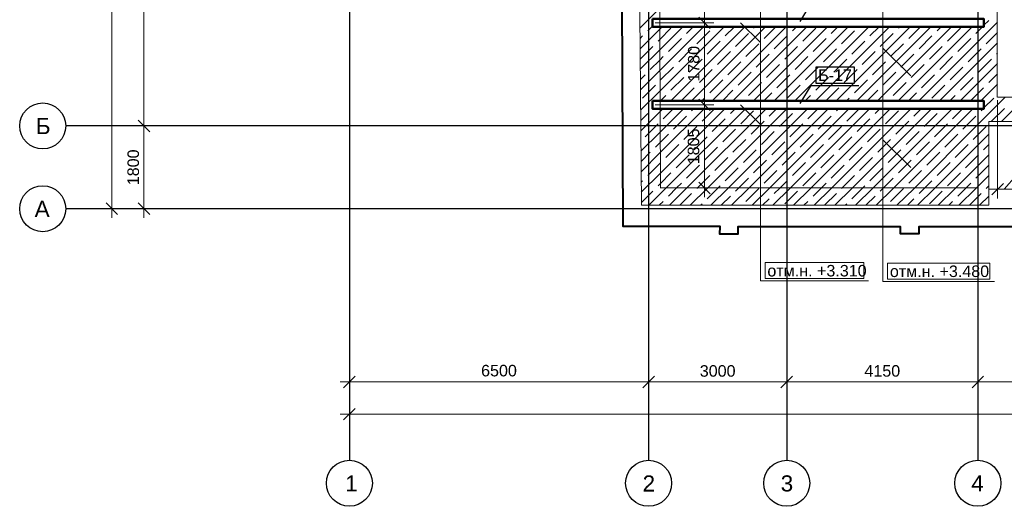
# Model space of a CAD drawing. Header units: millimetres. Extents: x -7161 to 110053, y -144197 to 45021.
# Tile 2 of 34: x -7161 to 14226, y -8613 to 1956. Entities that reach past the tile are written whole.
import ezdxf

# ---------------------------------------------------------------- set-up
doc = ezdxf.new("R2010")
doc.units = ezdxf.units.MM
for name, color, linetype, lineweight in [('Каркас', 130, 'Continuous', 50), ('Несущие стены', 10, 'Continuous', 40), ('Обмерные чертежи _09_02_2026_ 1 эт_dwg', 8, 'Continuous', 9), ('Оси', 7, 'Continuous', 9), ('Плита', 7, 'Continuous', 9), ('Размеры', 7, 'Continuous', 9), ('Штриховка', 7, 'Continuous', 9)]:
    doc.layers.add(name, color=color, linetype=linetype, lineweight=lineweight)
doc.styles.add('Arial', font='arial.ttf', dxfattribs={"height": 250})
doc.styles.add('Arial_1', font='arial.ttf', dxfattribs={"height": 350})

# ---------------------------------------------------------------- blocks, each defined once
blk = doc.blocks.new('Обмерные чертежи _09_02_2026_ 1 эт_dwg__Oblique-2036288-Cхема демонтажа сборных ребристых плит перекрытия 1 этажа в осях _Г-Ж_1-3 и Г-Ж_10-12_')
at = {"layer": 'Оси'}
blk.add_line((-0.5, -0.5), (0.5, 0.5), dxfattribs=at)
blk = doc.blocks.new('Обмерные чертежи _09_02_2026_ 1 эт_dwg_ось сокольники-2036289-Cхема демонтажа сборных ребристых плит перекрытия 1 этажа в осях _Г-Ж_1-3 и Г-Ж_10-12_')
at = {"layer": 'Оси'}
for p, q in [((-512525, 41386), (-512525, 84838)), ((-511825, 43184), (-511825, 50084)), ((-511825, 41386), (-511825, 43584)), ((-500864, 36686), (-500864, 38023)), ((-500864, 36686), (-500864, 38023)), ((-497864, 36687), (-497864, 38024)), ((-497864, 36687), (-497864, 38024)), ((-507564, 37824), (-500663, 37824)), ((-501064, 37823), (-497665, 37823)), ((-498064, 37824), (-493513, 37824)), ((-493913, 37824), (-490214, 37824)), ((-507564, 37124), (-445320, 37124))]:
    blk.add_line(p, q, dxfattribs=at)
at = {"layer": 'Оси', "color": 250, "lineweight": 30, "flags": 128}
for points in [[(-507364, 84678), (-507364, 80157), (-507364, 63892), (-507364, 56540), (-507364, 51884), (-507364, 45174), (-507364, 43179), (-507364, 36624), (-507364, 36124)], [(-500864, 84678), (-500864, 80157), (-500864, 63892), (-500864, 56540), (-500864, 51884), (-500864, 45174), (-500864, 43179), (-500864, 36623), (-500864, 36123)], [(-497864, 84678), (-497864, 80157), (-497864, 63892), (-497864, 56540), (-497864, 51884), (-497864, 45174), (-497864, 43179), (-497864, 36624), (-497864, 36124)], [(-493713, 84678), (-493713, 80157), (-493713, 63892), (-493713, 56540), (-493713, 51884), (-493713, 45174), (-493713, 43179), (-493713, 36624), (-493713, 36124)], [(-445520, 43384), (-452018, 43384), (-455016, 43384), (-459017, 43384), (-462418, 43384), (-470317, 43384), (-482816, 43384), (-490714, 43384), (-493713, 43384), (-497864, 43384), (-500864, 43384), (-507364, 43384), (-513025, 43384), (-513525, 43384)], [(-445520, 41586), (-452018, 41586), (-455016, 41586), (-459017, 41586), (-462418, 41586), (-470317, 41586), (-482816, 41586), (-490714, 41586), (-493713, 41586), (-497864, 41586), (-500864, 41586), (-507364, 41586), (-513025, 41586), (-513525, 41586)]]:
    blk.add_lwpolyline(points, dxfattribs=at)
at = {"layer": 'Оси', "flags": 128}
for points in [[(-511625, 43384), (-512962, 43384)], [(-493713, 38024), (-493713, 36687)]]:
    blk.add_lwpolyline(points, close=True, dxfattribs=at)
for points in [[(-511625, 41586), (-512962, 41586), (-512325, 41586)], [(-507364, 38024), (-507364, 36687), (-507364, 37324)]]:
    blk.add_lwpolyline(points, dxfattribs=at)
at = {"layer": 'Оси', "color": 250, "lineweight": 30}
for centre in [(-514025, 43384), (-514025, 41586), (-507364, 35624), (-500864, 35623), (-497864, 35624), (-493713, 35624)]:
    blk.add_circle(centre, 500, dxfattribs=at)
for p, xscale, yscale, zscale, rotation in [((-511825, 43384), 250.0000000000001, 250.0000000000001, 250.0000000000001, 90), ((-511825, 43384), 250, 250, 250, 270), ((-512525, 41586), 250, 250, 250, 270), ((-511825, 41586), 250, 250, 250, 270), ((-507364, 37824), 250, 250, 250, 179.9899591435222), ((-500864, 37823), 250, 250, 250, 180.0217609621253), ((-500863, 37823), 250, 250, 250, 359.9899591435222), ((-497865, 37824), 250, 250, 250, 0.02176096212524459), ((-497864, 37824), 250, 250, 250, 180), ((-493713, 37824), 250, 250, 250, 180), ((-507364, 37124), 250, 250, 250, 180)]:
    blk.add_blockref('Обмерные чертежи _09_02_2026_ 1 эт_dwg__Oblique-2036288-Cхема демонтажа сборных ребристых плит перекрытия 1 этажа в осях _Г-Ж_1-3 и Г-Ж_10-12_', p, dxfattribs=dict(xscale=xscale, yscale=yscale, zscale=zscale, rotation=rotation))
at = {"xscale": 250, "yscale": 250, "zscale": 250}
blk.add_blockref('Обмерные чертежи _09_02_2026_ 1 эт_dwg__Oblique-2036288-Cхема демонтажа сборных ребристых плит перекрытия 1 этажа в осях _Г-Ж_1-3 и Г-Ж_10-12_', (-493713, 37824), dxfattribs=at)
at = {"layer": 'Оси', "lineweight": 30, "line_spacing_factor": 0.941778}
for s, insert, char_height, width, attachment_point, style in [('\\fArial|b0|i0|c204|p34|;Б', (-514174, 43556), 350, 381.36, 1, 'Arial_1'), ('\\fArial|b0|i0|c204|p34|;А', (-514200, 41758), 350, 389.93, 1, 'Arial_1'), ('4150', (-495788, 38189), 250, 930.44, 2, 'Arial'), ('\\fArial|b0|i0|c204|p34|;1', (-507456, 35795), 350, 325.65, 1, 'Arial_1'), ('\\fArial|b0|i0|c204|p34|;2', (-500995, 35794), 350, 325.65, 1, 'Arial_1'), ('\\fArial|b0|i0|c204|p34|;3', (-497995, 35795), 350, 325.65, 1, 'Arial_1'), ('\\fArial|b0|i0|c204|p34|;4', (-493857, 35797), 350, 325.65, 1, 'Arial_1')]:
    blk.add_mtext(s, dxfattribs=dict(at, insert=insert, char_height=char_height, width=width, attachment_point=attachment_point, style=style))
at = {"layer": 'Оси', "lineweight": 30, "char_height": 250, "width": 930.44, "attachment_point": 2, "line_spacing_factor": 0.941778, "style": 'Arial'}
for s, insert, rotation in [('1800', (-512184, 42485), 90), ('6500', (-504114, 38195), 359.99), ('3000', (-499364, 38188), 0.0218)]:
    blk.add_mtext(s, dxfattribs=dict(at, insert=insert, rotation=rotation))
blk = doc.blocks.new('Обмерные чертежи _09_02_2026_ 1 эт_dwg__Oblique-2036290-Cхема демонтажа сборных ребристых плит перекрытия 1 этажа в осях _Г-Ж_1-3 и Г-Ж_10-12_')
at = {"layer": 'Размеры'}
blk.add_line((-0.5, -0.5), (0.5, 0.5), dxfattribs=at)
blk = doc.blocks.new('Обмерные чертежи _09_02_2026_ 1 эт_dwg-2034936-Cхема демонтажа сборных ребристых плит перекрытия 1 этажа в осях _Г-Ж_1-3 и Г-Ж_10-12_')
at = {"lineweight": 9}
for p, q in [((-889497, -135877), (-889066, -136307)), ((-885802, -137029), (-886405, -136426)), ((-889497, -137658), (-889066, -138088)), ((-885802, -139020), (-886405, -138417))]:
    blk.add_line(p, q, dxfattribs=at)
at = {"lineweight": 9, "flags": 128}
for points in [[(-885802, -128613), (-886405, -128009), (-886405, -141495), (-883986, -141495)], [(-889433, -129553), (-889066, -129920), (-889066, -141483), (-886722, -141483)]]:
    blk.add_lwpolyline(points, dxfattribs=at)
at = {"color": 250, "lineweight": 30, "flags": 128}
for points in [[(-888204, -135847), (-887963, -135456), (-886926, -135456)], [(-888204, -137628), (-887963, -137237), (-886926, -137237)]]:
    blk.add_lwpolyline(points, dxfattribs=at)
blk.add_lwpolyline([(-887863, -137187), (-887026, -137187), (-887026, -136837), (-887863, -136837)], close=True, dxfattribs=at)
at = {"lineweight": 9, "flags": 128}
for points in [[(-888966, -141433), (-886822, -141433), (-886822, -141083), (-888966, -141083)], [(-886305, -141445), (-884086, -141445), (-884086, -141095), (-886305, -141095)]]:
    blk.add_lwpolyline(points, close=True, dxfattribs=at)
at = {"layer": 'Каркас', "flags": 128}
for points in [[(-891413, -135792), (-891413, -135962), (-884211, -135962), (-884211, -135792)], [(-891413, -137573), (-891413, -137743), (-884211, -137743), (-884211, -137573)]]:
    blk.add_lwpolyline(points, close=True, dxfattribs=at)
at = {"layer": 'Несущие стены', "flags": 128}
blk.add_lwpolyline([(-883557, -140305), (-885629, -140311), (-885625, -140461), (-886021, -140462), (-886022, -140309), (-889556, -140309), (-889560, -140464), (-889951, -140464), (-889943, -140304), (-892052, -140304), (-892087, -132016), (-898468, -132000), (-898585, -96419), (-888082, -96489), (-887967, -119232), (-887350, -119232), (-873883, -119232)], dxfattribs=at)
at = {"layer": 'Несущие стены', "color": 7, "lineweight": 9, "flags": 128}
for points in [[(-891245, -139463), (-884340, -139463), (-884340, -133056), (-884346, -131406), (-884346, -130921), (-883935, -130921), (-883935, -131179), (-853954, -131179), (-849985, -131225), (-849985, -131005), (-849557, -131005), (-849557, -131251), (-849399, -131251), (-848646, -131238), (-842761, -131160), (-842767, -128915), (-842767, -119934), (-843023, -119934), (-845342, -119921), (-845342, -127295), (-842770, -127295)], [(-851357, -127819), (-853557, -127833), (-853557, -127309), (-858270, -127309), (-880875, -127249), (-880860, -127750), (-883806, -127750), (-883934, -127750), (-883949, -127750), (-883949, -128011), (-884365, -128011), (-884365, -127751), (-887912, -127751), (-889231, -127751), (-891289, -127751), (-891239, -139463)], [(-883915, -137491), (-869191, -137491), (-849905, -137491), (-849971, -131670), (-883072, -131610), (-883924, -131605), (-883924, -137491)]]:
    blk.add_lwpolyline(points, dxfattribs=at)
at = {"layer": 'Плита', "flags": 128}
blk.add_lwpolyline([(-888639, -127614), (-881116, -127614), (-881116, -127072), (-853227, -127072), (-853227, -127585), (-842536, -127777), (-842536, -139936), (-849807, -139936), (-849807, -138019), (-884105, -138019), (-884105, -139841), (-891652, -139841), (-891721, -131500)], dxfattribs=at)
at = {"layer": 'Размеры'}
for p, q in [((-890282, -133625), (-890282, -136077)), ((-890282, -135677), (-890282, -137858)), ((-890282, -137458), (-890282, -139663)), ((-883915, -137554), (-883915, -139690)), ((-891177, -139463), (-890082, -139463)), ((-883430, -139490), (-884115, -139490)), ((-883830, -139490), (-880762, -139490))]:
    blk.add_line(p, q, dxfattribs=at)
at = {"layer": 'Размеры', "flags": 128}
for points in [[(-890082, -135877), (-891350, -135877)], [(-890082, -137658), (-891350, -137658)]]:
    blk.add_lwpolyline(points, close=True, dxfattribs=at)
blk.add_lwpolyline([(-883772, -139490), (-883236, -138881), (-882539, -138881)], dxfattribs=at)
at = {"layer": 'Штриховка'}
for p, q in [((-891515, -136051), (-891413, -135949)), ((-891016, -137573), (-889405, -135962)), ((-890673, -136107), (-890528, -135962)), ((-890567, -137573), (-888956, -135962)), ((-890118, -137573), (-888507, -135962)), ((-889831, -136163), (-889630, -135962)), ((-889669, -137573), (-888058, -135962)), ((-889220, -137573), (-887609, -135962)), ((-889214, -135995), (-889181, -135962)), ((-888989, -136219), (-888732, -135962)), ((-888771, -137573), (-887160, -135962)), ((-888372, -136051), (-888283, -135962)), ((-888322, -137573), (-886711, -135962)), ((-888147, -136275), (-887867, -135995)), ((-887873, -137573), (-886262, -135962)), ((-887530, -136107), (-887385, -135962)), ((-887424, -137573), (-885813, -135962)), ((-886975, -137573), (-885364, -135962)), ((-886688, -136163), (-886487, -135962)), ((-886526, -137573), (-884915, -135962)), ((-886077, -137573), (-884466, -135962)), ((-886071, -135995), (-886038, -135962)), ((-885846, -136219), (-885588, -135962)), ((-885229, -136051), (-885139, -135962)), ((-885004, -136275), (-884724, -135995)), ((-884211, -135931), (-884106, -135826)), ((-891682, -136218), (-891627, -136163)), ((-891066, -136500), (-890785, -136219)), ((-890449, -136332), (-890168, -136051)), ((-889607, -136388), (-889326, -136107)), ((-888765, -136444), (-888484, -136163)), ((-887923, -136500), (-887642, -136219)), ((-887305, -136332), (-887025, -136051)), ((-886464, -136388), (-886183, -136107)), ((-885622, -136444), (-885341, -136163)), ((-884780, -136500), (-884499, -136219)), ((-884162, -136332), (-883917, -136087)), ((-891678, -136663), (-891403, -136388)), ((-890841, -136724), (-890561, -136444)), ((-890224, -136556), (-889943, -136275)), ((-889382, -136612), (-889101, -136332)), ((-888540, -136668), (-888260, -136388)), ((-887698, -136724), (-887418, -136444)), ((-887081, -136556), (-886800, -136275)), ((-886239, -136612), (-885958, -136332)), ((-885397, -136668), (-885116, -136388)), ((-890000, -136781), (-889719, -136500)), ((-889158, -136837), (-888877, -136556)), ((-888316, -136893), (-888035, -136612)), ((-886856, -136781), (-886576, -136500)), ((-886015, -136837), (-885734, -136556)), ((-885173, -136893), (-884892, -136612)), ((-883938, -136556), (-883917, -136535)), ((-891234, -137117), (-890954, -136837)), ((-890617, -136949), (-890336, -136668)), ((-889775, -137005), (-889494, -136724)), ((-888933, -137061), (-888652, -136781)), ((-888091, -137117), (-887811, -136837)), ((-887474, -136949), (-887193, -136668)), ((-886632, -137005), (-886351, -136724)), ((-885790, -137061), (-885509, -136781)), ((-884948, -137117), (-884667, -136837)), ((-884331, -136949), (-884050, -136668)), ((-891675, -137109), (-891571, -137005)), ((-891010, -137342), (-890729, -137061)), ((-890392, -137173), (-890112, -136893)), ((-889550, -137230), (-889270, -136949)), ((-888709, -137286), (-888428, -137005)), ((-887867, -137342), (-887586, -137061)), ((-887249, -137173), (-886969, -136893)), ((-886407, -137230), (-886127, -136949)), ((-885566, -137286), (-885285, -137005)), ((-884724, -137342), (-884443, -137061)), ((-884106, -137173), (-883916, -136983)), ((-891627, -137510), (-891347, -137230)), ((-890785, -137566), (-890505, -137286)), ((-890168, -137398), (-889887, -137117)), ((-889326, -137454), (-889045, -137173)), ((-888484, -137510), (-888203, -137230)), ((-887642, -137566), (-887362, -137286)), ((-887025, -137398), (-886744, -137117)), ((-886183, -137454), (-885902, -137173)), ((-885341, -137510), (-885060, -137230)), ((-884281, -137573), (-883916, -137207)), ((-891241, -137573), (-891122, -137454)), ((-890343, -137573), (-890280, -137510)), ((-889894, -137573), (-889663, -137342)), ((-888996, -137573), (-888821, -137398)), ((-888098, -137573), (-887979, -137454)), ((-887200, -137573), (-887137, -137510)), ((-886751, -137573), (-886520, -137342)), ((-885853, -137573), (-885678, -137398)), ((-884955, -137573), (-884836, -137454)), ((-884211, -137727), (-883994, -137510)), ((-889445, -137573), (-889438, -137566)), ((-886302, -137573), (-886295, -137566)), ((-891667, -137999), (-891515, -137847)), ((-891178, -137959), (-890962, -137743)), ((-890954, -138184), (-890673, -137903)), ((-890561, -137791), (-890513, -137743)), ((-890336, -138015), (-890064, -137743)), ((-889719, -137847), (-889615, -137743)), ((-889494, -138071), (-889214, -137791)), ((-888877, -137903), (-888717, -137743)), ((-888652, -138128), (-888372, -137847)), ((-888035, -137959), (-887819, -137743)), ((-887811, -138184), (-887530, -137903)), ((-887418, -137791), (-887370, -137743)), ((-887193, -138015), (-886921, -137743)), ((-886576, -137847), (-886472, -137743)), ((-886351, -138071), (-886071, -137791)), ((-885734, -137903), (-885574, -137743)), ((-885509, -138128), (-885229, -137847)), ((-884892, -137959), (-884676, -137743)), ((-884667, -138184), (-884387, -137903)), ((-884275, -137791), (-884227, -137743)), ((-884050, -138015), (-883769, -137735)), ((-883829, -138019), (-883589, -137778)), ((-891571, -138352), (-891290, -138071)), ((-890729, -138408), (-890449, -138128)), ((-890112, -138240), (-889831, -137959)), ((-889270, -138296), (-888989, -138015)), ((-888428, -138352), (-888147, -138071)), ((-887586, -138408), (-887305, -138128)), ((-886969, -138240), (-886688, -137959)), ((-886127, -138296), (-885846, -138015)), ((-885285, -138352), (-885004, -138071)), ((-890505, -138633), (-890224, -138352)), ((-889887, -138464), (-889607, -138184)), ((-889045, -138520), (-888765, -138240)), ((-888203, -138577), (-887923, -138296)), ((-887362, -138633), (-887081, -138352)), ((-886744, -138464), (-886464, -138184)), ((-885902, -138520), (-885622, -138240)), ((-885060, -138577), (-884780, -138296)), ((-891122, -138801), (-890841, -138520)), ((-890280, -138857), (-890000, -138577)), ((-889663, -138689), (-889382, -138408)), ((-888821, -138745), (-888540, -138464)), ((-887979, -138801), (-887698, -138520)), ((-887137, -138857), (-886856, -138577)), ((-886520, -138689), (-886239, -138408)), ((-885678, -138745), (-885397, -138464)), ((-884836, -138801), (-884555, -138520)), ((-884218, -138633), (-884105, -138520)), ((-891660, -138890), (-891459, -138689)), ((-890898, -139026), (-890617, -138745)), ((-890056, -139082), (-889775, -138801)), ((-889438, -138913), (-889158, -138633)), ((-888596, -138969), (-888316, -138689)), ((-887754, -139026), (-887474, -138745)), ((-886913, -139082), (-886632, -138801)), ((-886295, -138913), (-886015, -138633)), ((-885453, -138969), (-885173, -138689)), ((-890673, -139250), (-890392, -138969)), ((-889214, -139138), (-888933, -138857)), ((-888372, -139194), (-888091, -138913)), ((-887530, -139250), (-887249, -138969)), ((-886071, -139138), (-885790, -138857)), ((-885229, -139194), (-884948, -138913)), ((-889831, -139306), (-889550, -139026)), ((-888989, -139362), (-888709, -139082)), ((-888147, -139418), (-887867, -139138)), ((-886688, -139306), (-886407, -139026)), ((-885846, -139362), (-885566, -139082)), ((-885004, -139418), (-884724, -139138)), ((-891656, -139335), (-891627, -139306)), ((-884162, -139475), (-884105, -139418)), ((-891653, -139781), (-891403, -139531)), ((-890815, -139841), (-890561, -139587)), ((-889917, -139841), (-889719, -139643)), ((-889382, -139755), (-889101, -139475)), ((-888540, -139811), (-888260, -139531)), ((-887672, -139841), (-887418, -139587)), ((-886774, -139841), (-886576, -139643)), ((-886239, -139755), (-885958, -139475)), ((-885397, -139811), (-885116, -139531)), ((-884529, -139841), (-884275, -139587)), ((-884305, -139841), (-884105, -139642)), ((-891264, -139841), (-891178, -139755)), ((-890366, -139841), (-890336, -139811)), ((-889019, -139841), (-888877, -139699)), ((-888121, -139841), (-888035, -139755)), ((-887223, -139841), (-887193, -139811)), ((-885876, -139841), (-885734, -139699)), ((-884978, -139841), (-884892, -139755))]:
    blk.add_line(p, q, dxfattribs=at)
at = {"layer": 'Штриховка', "flags": 128}
for points in [[(-891684, -135995), (-891256, -135567), (-889599, -133910)], [(-891680, -136441), (-891254, -136014), (-891201, -135962)], [(-891677, -136886), (-891252, -136461), (-890752, -135962)], [(-891673, -137331), (-891250, -136909), (-890303, -135962)], [(-891669, -137777), (-891248, -137356), (-889854, -135962)], [(-891290, -136275), (-891253, -136238), (-891010, -135995)], [(-885628, -137573), (-884340, -136284), (-883918, -135862)], [(-884387, -136107), (-884340, -136060), (-884241, -135962)], [(-885179, -137573), (-884340, -136733), (-883917, -136311)], [(-884555, -136724), (-884340, -136509), (-884275, -136444)], [(-891459, -136893), (-891251, -136685), (-891178, -136612)], [(-884730, -137573), (-884340, -137182), (-883916, -136759)], [(-884499, -137566), (-884340, -137407), (-884218, -137286)], [(-886101, -139841), (-885731, -139472), (-884340, -138080), (-883761, -137501)], [(-891666, -138222), (-891246, -137803), (-891186, -137743)], [(-891662, -138667), (-891244, -138250), (-890737, -137743)], [(-891658, -139113), (-891242, -138697), (-890288, -137743)], [(-891655, -139558), (-891241, -139144), (-889839, -137743)], [(-891489, -139841), (-891111, -139464), (-889390, -137743)], [(-891040, -139841), (-890663, -139464), (-888941, -137743)], [(-890591, -139841), (-890214, -139465), (-888492, -137743)], [(-890142, -139841), (-889766, -139466), (-888043, -137743)], [(-889693, -139841), (-889318, -139466), (-887594, -137743)], [(-889244, -139841), (-888869, -139467), (-887145, -137743)], [(-888795, -139841), (-888421, -139468), (-886696, -137743)], [(-888346, -139841), (-887973, -139469), (-886247, -137743)], [(-887897, -139841), (-887525, -139469), (-885798, -137743)], [(-887448, -139841), (-887076, -139470), (-885349, -137743)], [(-886999, -139841), (-886628, -139471), (-884900, -137743)], [(-886550, -139841), (-886180, -139471), (-884451, -137743)], [(-884443, -138408), (-884340, -138305), (-884162, -138128)], [(-891347, -138577), (-891243, -138473), (-891066, -138296)], [(-885652, -139841), (-885283, -139473), (-884340, -138529), (-884105, -138295)], [(-885203, -139841), (-884835, -139473), (-884340, -138978), (-884105, -138744)], [(-884611, -139026), (-884340, -138754), (-884331, -138745)], [(-891515, -139194), (-891241, -138921), (-891234, -138913)], [(-884387, -139250), (-884340, -139203), (-884106, -138969)], [(-891290, -139418), (-891240, -139368), (-891010, -139138)], [(-890449, -139475), (-890439, -139465), (-890168, -139194)], [(-887305, -139475), (-887300, -139470), (-887025, -139194)], [(-884754, -139841), (-884386, -139474), (-884340, -139427), (-884105, -139193)], [(-891066, -139643), (-890887, -139464), (-890785, -139362)], [(-890224, -139699), (-889990, -139465), (-889943, -139418)], [(-889607, -139531), (-889542, -139466), (-889326, -139250)], [(-888765, -139587), (-888645, -139467), (-888484, -139306)], [(-887923, -139643), (-887749, -139469), (-887642, -139362)], [(-887081, -139699), (-886852, -139470), (-886800, -139418)], [(-886464, -139531), (-886404, -139471), (-886183, -139250)], [(-885622, -139587), (-885507, -139472), (-885341, -139306)], [(-884780, -139643), (-884610, -139474), (-884499, -139362)]]:
    blk.add_lwpolyline(points, dxfattribs=at)
blk.add_blockref('Обмерные чертежи _09_02_2026_ 1 эт_dwg_ось сокольники-2036289-Cхема демонтажа сборных ребристых плит перекрытия 1 этажа в осях _Г-Ж_1-3 и Г-Ж_10-12_', (-390632, -181501))
for p, xscale, yscale, zscale, rotation in [((-890282, -135877), 250, 250, 250, 270), ((-890282, -135877), 250.0000000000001, 250.0000000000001, 250.0000000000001, 90), ((-890282, -137658), 250, 250, 250, 270), ((-890282, -137658), 250.0000000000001, 250.0000000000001, 250.0000000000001, 90), ((-890282, -139463), 250, 250, 250, 270), ((-883915, -139490), 250, 250, 250, 180)]:
    blk.add_blockref('Обмерные чертежи _09_02_2026_ 1 эт_dwg__Oblique-2036290-Cхема демонтажа сборных ребристых плит перекрытия 1 этажа в осях _Г-Ж_1-3 и Г-Ж_10-12_', p, dxfattribs=dict(xscale=xscale, yscale=yscale, zscale=zscale, rotation=rotation))
at = {"lineweight": 30, "insert": (-887813, -136890), "char_height": 250, "width": 875.35, "attachment_point": 1, "line_spacing_factor": 0.941778, "style": 'Arial'}
blk.add_mtext('Б-17', dxfattribs=at)
at = {"lineweight": 9, "char_height": 250, "width": 2577.07, "attachment_point": 1, "line_spacing_factor": 0.941778, "style": 'Arial'}
for s, insert in [('отм.н. +3.310', (-888916, -141136)), ('отм.н. +3.480', (-886255, -141148))]:
    blk.add_mtext(s, dxfattribs=dict(at, insert=insert))
at = {"layer": 'Размеры', "char_height": 250, "width": 930.44, "attachment_point": 2, "rotation": 90, "line_spacing_factor": 0.941778, "style": 'Arial'}
for s, insert in [('1780', (-890641, -136767)), ('1805', (-890647, -138561))]:
    blk.add_mtext(s, dxfattribs=dict(at, insert=insert))

msp = doc.modelspace()

# ---------------------------------------------------------------- block references
at = {"layer": 'Обмерные чертежи _09_02_2026_ 1 эт_dwg', "color": 7}
msp.add_blockref('Обмерные чертежи _09_02_2026_ 1 эт_dwg-2034936-Cхема демонтажа сборных ребристых плит перекрытия 1 этажа в осях _Г-Ж_1-3 и Г-Ж_10-12_', (897996, 137765), dxfattribs=at)

doc.saveas('drawing.dxf')
